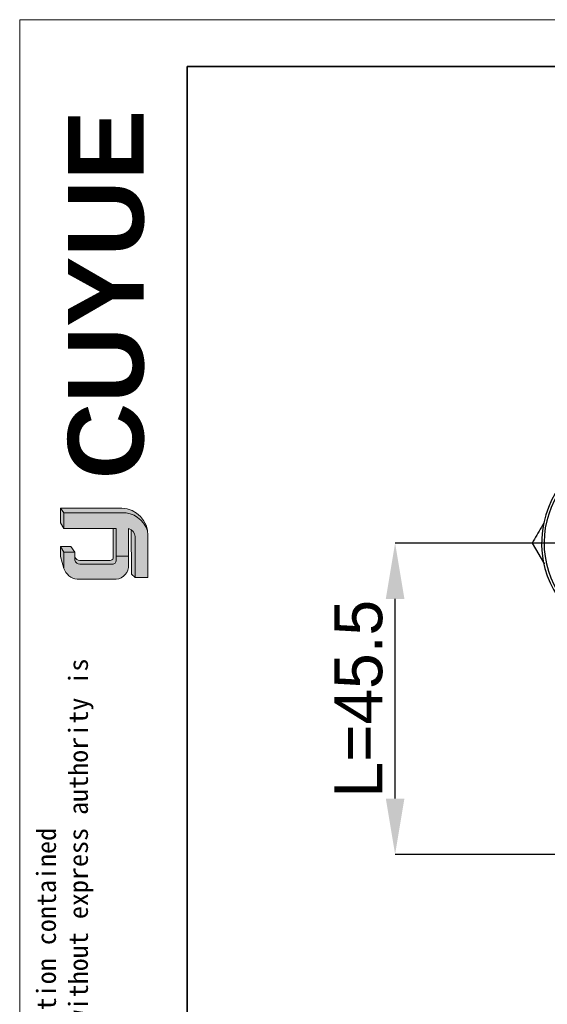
# Model space of a CAD drawing. Header units: millimetres. Extents: x 5820 to 6228, y 2147 to 2435.
# Tile 10 of 20: x 5820 to 5897, y 2291 to 2435. Entities that reach past the tile are written whole.
import ezdxf

# ---------------------------------------------------------------- set-up
doc = ezdxf.new("R2010")
doc.units = ezdxf.units.MM
doc.linetypes.add('CENTERX2', pattern=[20.319999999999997, 12.7, -2.54, 2.54, -2.54])
for name, color, linetype, lineweight in [('0007', 7, 'Continuous', 5), ('实线层', 7, 'Continuous', 25), ('尺寸线层', 3, 'Continuous', 18), ('粗实线层', 7, 'Continuous', 35), ('细实线层', 3, 'Continuous', 18)]:
    doc.layers.add(name, color=color, linetype=linetype, lineweight=lineweight)
for name, color, linetype in [('1轮廓实线层', 7, 'Continuous'), ('2细线层', 3, 'Continuous'), ('3中心线层', 1, 'CENTERX2')]:
    doc.layers.add(name, color=color, linetype=linetype)
doc.styles.add('ARIAL', font='arial.ttf')
doc.styles.add('SLDTEXTSTYLE1', font='txt')
doc.styles.get("Standard").update_dxf_attribs({"font": 'arial.ttf'})
doc.dimstyles.new('SLDDIMSTYLE1', dxfattribs={"dimtxt": 7, "dimasz": 8.16, "dimexe": 0, "dimexo": 0.0625, "dimgap": 1.75, "dimtad": 2, "dimdec": 0, "dimrnd": 1e-09, "dimzin": 12, "dimdsep": 46, "dimtxsty": 'SLDTEXTSTYLE1', "dimsah": 1, "dimcen": 0.09, "dimadec": 0, "dimazin": 3, "dimtfac": 1, "dimtmove": 0, "dimatfit": 0, "dimfxl": 1, "dimfrac": 2, "dimtolj": 1, "dimtzin": 12, "dimarcsym": 0})

# ---------------------------------------------------------------- blocks, each defined once
blk = doc.blocks.new('*D15')
at = {"layer": '2细线层', "color": 0, "lineweight": -2, "ltscale": 2, "transparency": 16777216}
for p, q in [((5894.100138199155, 2358.505663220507), (5875.278513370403, 2358.505663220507)), ((5875.278513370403, 2321.158207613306), (5875.278513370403, 2350.345663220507)), ((5910.127680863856, 2312.998207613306), (5875.278513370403, 2312.998207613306))]:
    blk.add_line(p, q, dxfattribs=at)
at = {"layer": '2细线层', "color": 0, "ltscale": 2, "transparency": 16777216}
for points in [[(5873.918513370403, 2350.345663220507), (5876.638513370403, 2350.345663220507), (5875.278513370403, 2358.505663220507)], [(5873.918513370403, 2321.158207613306), (5876.638513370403, 2321.158207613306), (5875.278513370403, 2312.998207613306)]]:
    blk.add_solid(points, dxfattribs=at)
at = {"layer": 'Defpoints', "color": 0, "ltscale": 2, "transparency": 16777216}
for p in [(5875.278513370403, 2358.505663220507), (5894.162638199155, 2358.505663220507), (5910.190180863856, 2312.998207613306)]:
    blk.add_point(p, dxfattribs=at)
at = {"layer": '2细线层', "color": 0, "ltscale": 2, "transparency": 16777216, "insert": (5866.401240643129, 2335.751935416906), "char_height": 7, "attachment_point": 2, "rotation": 90, "style": 'SLDTEXTSTYLE1'}
blk.add_mtext('\\A1;L=45.5', dxfattribs=at)
blk = doc.blocks.new('SW_CENTERMARKSYMBOL_0')
at = {"layer": '3中心线层', "color": 0, "ltscale": 4}
for p, q in [((0, 5.000000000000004), (0, 16.65)), ((0, 0), (0, 2.500000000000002)), ((-5.000000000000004, 0), (-16.65, 0)), ((0, 0), (-2.500000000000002, 0)), ((0, 0), (0, -2.500000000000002)), ((0, 0), (2.500000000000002, 0)), ((5.000000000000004, 0), (16.65, 0)), ((0, -5.000000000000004), (0, -16.65))]:
    blk.add_line(p, q, dxfattribs=at)

msp = doc.modelspace()

# ---------------------------------------------------------------- hatches: boundary and pattern name
at = {"layer": '实线层'}
h = msp.add_hatch(color=251, dxfattribs=at)
edge = h.paths.add_edge_path(flags=0)
edge.add_line((5826.438150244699, 2363.612191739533), (5826.916869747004, 2362.935432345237))
edge.add_line((5826.916869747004, 2362.935432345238), (5835.356077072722, 2362.935432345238))
edge.add_arc((5835.505052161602, 2359.115900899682), 3.822435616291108, 18.258457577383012, 92.23360366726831, ccw=False)
edge.add_arc((5835.252967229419, 2359.680148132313), 3.933395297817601, 9.265836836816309, 88.49787900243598)
edge.add_line((5835.356077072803, 2363.612191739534), (5826.438150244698, 2363.612191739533))
h = msp.add_hatch(color=254, dxfattribs=at)
h.paths.add_polyline_path([(5826.438150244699, 2356.525840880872), (5826.916869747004, 2354.806708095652), (5826.916869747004, 2357.170412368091), (5826.438150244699, 2357.983346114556)], flags=0)
h.paths.add_polyline_path([(5826.916869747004, 2360.632668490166), (5826.916869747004, 2362.935432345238), (5826.438150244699, 2363.612191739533), (5826.438150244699, 2361.481513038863)], flags=0)
h = msp.add_hatch(color=251, dxfattribs=at)
edge = h.paths.add_edge_path(flags=0)
edge.add_line((5833.660250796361, 2355.965154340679), (5829.258145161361, 2355.965154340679))
edge.add_arc((5829.256574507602, 2356.717390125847), 0.7522374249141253, 193.8962338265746, 270.1196323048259, ccw=False)
edge.add_line((5828.526353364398, 2356.536729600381), (5828.526353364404, 2355.994247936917))
edge.add_arc((5829.256574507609, 2356.174908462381), 0.7522374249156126, 193.8962338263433, 270.1196323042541)
edge.add_line((5829.258145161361, 2355.422672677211), (5833.987531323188, 2355.422672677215))
edge.add_arc((5834.009744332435, 2355.966217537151), 0.5439985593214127, 267.659799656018, 364.9883187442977)
edge.add_line((5834.551682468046, 2356.013519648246), (5834.551682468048, 2360.632668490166))
edge.add_line((5834.551682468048, 2360.632668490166), (5834.09373959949, 2360.632668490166))
edge.add_line((5834.093739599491, 2360.632668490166), (5834.093739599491, 2356.312338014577))
edge.add_arc((5833.6737079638, 2356.392567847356), 0.427625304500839, 268.1966309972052, 349.18624476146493, ccw=False)
h = msp.add_hatch(color=251, dxfattribs=at)
edge = h.paths.add_edge_path(flags=0)
edge.add_line((5836.806969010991, 2353.961229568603), (5837.339840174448, 2353.477036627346))
edge.add_line((5837.339840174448, 2353.477036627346), (5837.339840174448, 2359.484130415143))
edge.add_arc((5835.912335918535, 2359.264047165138), 1.444370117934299, 8.764480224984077, 53.88699480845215)
edge.add_line((5836.763618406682, 2360.43089041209), (5836.806969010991, 2353.961229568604))
msp.add_hatch(color=251, dxfattribs=at).paths.add_polyline_path([(5828.526353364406, 2357.170412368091), (5827.908664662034, 2357.983346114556), (5826.438150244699, 2357.983346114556), (5826.916869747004, 2357.170412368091)], flags=0)
h = msp.add_hatch(color=30, dxfattribs=at)
edge = h.paths.add_edge_path(flags=0)
edge.add_arc((5829.256574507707, 2356.174908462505), 0.7522374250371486, 193.8962338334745, 270.11963231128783, ccw=False)
edge.add_line((5828.526353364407, 2355.99424793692), (5828.526353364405, 2357.17041236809))
edge.add_line((5828.526353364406, 2357.170412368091), (5826.916869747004, 2357.170412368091))
edge.add_line((5826.916869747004, 2357.170412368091), (5826.916869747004, 2354.806708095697))
edge.add_arc((5829.136738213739, 2355.547339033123), 2.340160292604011, 198.4506221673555, 263.4013944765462)
edge.add_line((5828.867823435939, 2353.222680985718), (5834.551682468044, 2353.222680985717))
edge.add_arc((5834.365136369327, 2355.225087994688), 2.011077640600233, 275.3223660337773, 362.7233690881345)
edge.add_line((5836.373942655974, 2355.320642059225), (5836.373942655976, 2356.580800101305))
edge.add_line((5836.373942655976, 2356.580800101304), (5834.551682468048, 2356.580800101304))
edge.add_line((5834.551682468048, 2356.580800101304), (5834.551682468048, 2356.013519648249))
edge.add_arc((5834.009744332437, 2355.966217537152), 0.5439985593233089, -92.34020034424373, 4.988318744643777, ccw=False)
edge.add_line((5833.987531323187, 2355.422672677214), (5829.258145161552, 2355.422672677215))
at = {"layer": '尺寸线层'}
h = msp.add_hatch(color=179, dxfattribs=at)
edge = h.paths.add_edge_path(flags=0)
edge.add_line((5835.356077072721, 2362.935432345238), (5826.916869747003, 2362.935432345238))
edge.add_line((5826.916869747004, 2362.935432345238), (5826.916869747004, 2360.632668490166))
edge.add_line((5826.916869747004, 2360.632668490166), (5834.551682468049, 2360.632668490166))
edge.add_line((5834.551682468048, 2360.632668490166), (5834.551682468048, 2356.580800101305))
edge.add_line((5834.551682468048, 2356.580800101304), (5836.373942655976, 2356.580800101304))
edge.add_line((5836.373942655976, 2356.580800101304), (5836.373942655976, 2360.632668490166))
edge.add_arc((5835.912335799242, 2359.264047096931), 1.444370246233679, 8.764482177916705, 71.36184450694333, ccw=False)
edge.add_line((5837.339840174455, 2359.484130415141), (5837.33984017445, 2353.477036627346))
edge.add_line((5837.339840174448, 2353.477036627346), (5839.185796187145, 2353.477036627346))
edge.add_line((5839.185796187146, 2353.477036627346), (5839.185796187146, 2359.613401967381))
edge.add_arc((5835.252967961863, 2359.680148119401), 3.933394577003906, 359.0276957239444, 369.2658387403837)
edge.add_arc((5835.505052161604, 2359.115900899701), 3.822435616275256, 18.25845757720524, 92.23360366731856)

# ---------------------------------------------------------------- linework, layer by layer
at = {"layer": '0007'}
for p, q in [((5826.438150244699, 2363.612191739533), (5835.356077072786, 2363.612191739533)), ((5826.438150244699, 2361.481513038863), (5826.438150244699, 2363.612191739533)), ((5826.916869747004, 2362.935432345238), (5826.438150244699, 2363.612191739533)), ((5826.916869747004, 2362.935432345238), (5835.356077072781, 2362.935432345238)), ((5826.916869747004, 2360.632668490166), (5826.916869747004, 2362.935432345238)), ((5826.916869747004, 2360.632668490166), (5826.438150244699, 2361.481513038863)), ((5834.551682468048, 2360.632668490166), (5826.916869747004, 2360.632668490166)), ((5834.093739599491, 2356.312338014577), (5834.093739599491, 2360.632668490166)), ((5834.551682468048, 2356.013519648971), (5834.551682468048, 2360.632668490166)), ((5836.373942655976, 2355.320642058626), (5836.373942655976, 2360.632668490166)), ((5836.806969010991, 2353.961229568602), (5836.763618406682, 2360.430890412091)), ((5837.339840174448, 2353.477036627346), (5837.339840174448, 2359.484130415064)), ((5839.185796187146, 2353.477036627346), (5839.185796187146, 2359.613401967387)), ((5826.438150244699, 2356.525840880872), (5826.438150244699, 2357.983346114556)), ((5827.908664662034, 2357.983346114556), (5826.438150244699, 2357.983346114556)), ((5826.916869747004, 2357.170412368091), (5826.438150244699, 2357.983346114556)), ((5828.526353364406, 2357.170412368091), (5827.908664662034, 2357.983346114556)), ((5826.916869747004, 2354.806708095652), (5826.438150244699, 2356.525840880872)), ((5826.916869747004, 2354.806708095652), (5826.916869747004, 2357.170412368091)), ((5828.526353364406, 2357.170412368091), (5826.916869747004, 2357.170412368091)), ((5828.526353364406, 2355.994247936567), (5828.526353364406, 2357.170412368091)), ((5833.660250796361, 2355.965154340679), (5829.258145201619, 2355.965154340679)), ((5834.551682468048, 2356.580800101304), (5836.373942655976, 2356.580800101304)), ((5833.987531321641, 2355.422672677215), (5829.258145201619, 2355.422672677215)), ((5834.551682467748, 2353.222680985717), (5828.867823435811, 2353.222680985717)), ((5837.339840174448, 2353.477036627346), (5836.806969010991, 2353.961229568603)), ((5839.185796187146, 2353.477036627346), (5837.339840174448, 2353.477036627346))]:
    msp.add_line(p, q, dxfattribs=at)
for centre, radius, start, end in [((5835.252967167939, 2359.680148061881), 3.933395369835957, 359.0276967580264, 88.49787813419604), ((5835.505052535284, 2359.115901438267), 3.822435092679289, 18.24249939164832, 92.23360957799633), ((5835.912335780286, 2359.264047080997), 1.444370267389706, 8.76448268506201, 71.3618439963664), ((5829.256574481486, 2356.717390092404), 0.7522373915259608, 193.8962318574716, 270.1196373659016), ((5829.256574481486, 2356.174908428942), 0.7522373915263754, 193.8962318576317, 270.1196373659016), ((5833.673707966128, 2356.392567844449), 0.4276253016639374, 268.196630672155, 349.1862450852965), ((5834.009744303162, 2355.966217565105), 0.5439985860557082, 267.6598026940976, 4.988315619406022), ((5829.136738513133, 2355.547339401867), 2.340160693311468, 198.4506284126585, 263.4013882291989), ((5834.365136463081, 2355.225087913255), 2.011077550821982, 275.322363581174, 2.723371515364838)]:
    msp.add_arc(centre, radius, start, end, dxfattribs=at)
at = {"layer": '1轮廓实线层', "linetype": 'Continuous', "lineweight": 25, "ltscale": 2}
msp.add_line((5895.281915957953, 2358.505663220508), (5897.068377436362, 2355.411395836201), dxfattribs=at)
at = {"layer": '1轮廓实线层', "linetype": 'Continuous', "lineweight": 25, "ltscale": 4}
for radius, start, end in [(14.15, 90, 309.4207283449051), (13.77843754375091, 52.89374498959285, 262.7031516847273)]:
    msp.add_arc((5910.812638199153, 2358.505663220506), radius, start, end, dxfattribs=at)
at = {"layer": '1轮廓实线层', "linetype": 'Continuous', "lineweight": 25, "ltscale": 2}
msp.add_open_spline([(5897.034816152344, 2361.541346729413), (5896.900611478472, 2361.308817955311), (5896.314463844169, 2360.293233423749), (5895.731445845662, 2359.283899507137), (5895.281915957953, 2358.505663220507)], degree=3, knots=[0, 0, 0, 0, 0.2289605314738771, 1, 1, 1, 1], dxfattribs=at)
at = {"layer": '粗实线层'}
msp.add_lwpolyline([(5844.899717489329, 2428.152732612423), (6220.698882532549, 2428.152732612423), (6220.698882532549, 2152.252677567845), (5844.899717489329, 2152.252677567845)], close=True, dxfattribs=at)
at = {"layer": '细实线层'}
msp.add_lwpolyline([(5820.46658539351, 2435.006025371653), (6227.552175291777, 2435.006025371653), (6227.552175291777, 2147.167729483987), (5820.46658539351, 2147.167729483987)], close=True, dxfattribs=at)

# ---------------------------------------------------------------- block references
at = {"layer": '3中心线层', "ltscale": 2}
msp.add_blockref('SW_CENTERMARKSYMBOL_0', (5910.812638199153, 2358.505663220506), dxfattribs=at)

# ---------------------------------------------------------------- texts
at = {"layer": '粗实线层', "color": 49, "insert": (5827.508486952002, 2367.829086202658), "char_height": 11.04, "width": 46.65559969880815, "attachment_point": 1, "rotation": 90, "style": 'ARIAL'}
msp.add_mtext('{\\farial|b1|i0|c0|p34;CUYUE}', dxfattribs=at)
at = {"layer": '粗实线层', "color": 3, "insert": (5822.953144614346, 2181.642034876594), "char_height": 2.799701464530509, "width": 164.4825418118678, "attachment_point": 1, "rotation": 90}
msp.add_mtext('{\\fSimHei|b0|i0|c134|p49;We reserve all rights in this document and in the information contained therein,reproduction,use or disclosure to third parties without express authority is strictly forbidden. copyright 2023CUYUE}', dxfattribs=at)

# ---------------------------------------------------------------- dimensions: what is measured, and where the dimension line sits
at = {"layer": '2细线层', "ltscale": 2}
dim = msp.add_linear_dim(base=(5875.278513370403, 2358.505663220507), p1=(5910.190180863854, 2312.998207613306), p2=(5894.162638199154, 2358.505663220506), angle=90, text='L=45.5', dimstyle='SLDDIMSTYLE1', dxfattribs=at)
dim.commit()
dim.dimension.update_dxf_attribs({"geometry": '*D15', "text_midpoint": (5875.278513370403, 2335.751935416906), "dimtype": 160})

doc.saveas('drawing.dxf')
